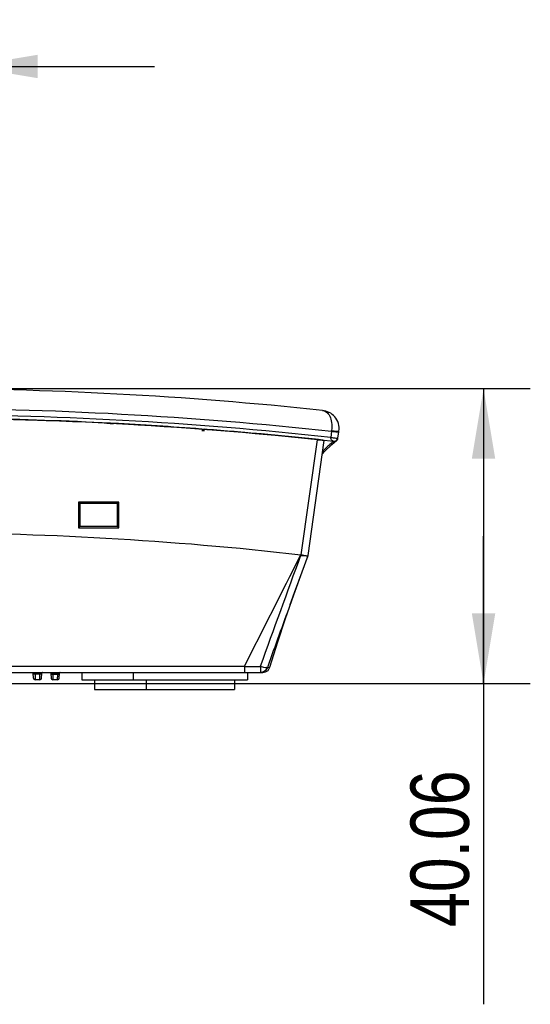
# Model space of a CAD drawing. Header units: inches. Extents: x 0 to 17, y 0 to 11.
# Tile 2 of 11: x 4.9 to 6.3, y 2.9 to 5.5. Entities that reach past the tile are written whole.
import ezdxf

# ---------------------------------------------------------------- set-up
doc = ezdxf.new("R2010")
doc.units = ezdxf.units.IN
doc.header["$LTSCALE"] = 0.935
doc.header["$MEASUREMENT"] = 0
doc.layers.get('0').update_dxf_attribs({"linetype": 'CONTINUOUS'})
doc.styles.get("Standard").update_dxf_attribs({"font": 'txt', "width": 0.8})
doc.dimstyles.new('DIMSTYLE_1', dxfattribs={"dimtxt": 0.15625, "dimasz": 0.1875, "dimexe": 0.125, "dimexo": 0.0625, "dimgap": 0.039062, "dimtad": 0, "dimtih": 1, "dimtoh": 1, "dimlfac": 2, "dimzin": 4, "dimdsep": 46, "dimtxsty": 'Standard', "dimblk": '_FILLED', "dimblk1": '_FILLED', "dimblk2": '_FILLED', "dimcen": 0.09, "dimazin": 1, "dimtfac": 1, "dimtofl": 0, "dimtmove": 0, "dimatfit": 3, "dimldrblk": '_FILLED', "dimfxl": 1, "dimtolj": 1, "dimtzin": 4, "dimarcsym": 0})
doc.dimstyles.new('DIMSTYLE_3', dxfattribs={"dimtxt": 0.15625, "dimasz": 0.1875, "dimexe": 0.125, "dimexo": 0.0625, "dimgap": 0.078125, "dimtad": 0, "dimtih": 1, "dimtoh": 1, "dimdec": 1, "dimlfac": 2, "dimzin": 4, "dimdsep": 46, "dimtxsty": 'Standard', "dimblk": '_FILLED', "dimblk1": '_FILLED', "dimblk2": '_FILLED', "dimcen": 0.09, "dimazin": 1, "dimtfac": 1, "dimtofl": 0, "dimtmove": 0, "dimatfit": 3, "dimldrblk": '_FILLED', "dimfxl": 1, "dimtolj": 1, "dimtzin": 4, "dimarcsym": 0})

# ---------------------------------------------------------------- blocks, each defined once
blk = doc.blocks.new('_FILLED')
at = {"color": 0, "linetype": 'ByBlock'}
blk.add_solid([(0, 0), (-1, 0.167), (-1, -0.167)], dxfattribs=at)
blk = doc.blocks.new('*D3')
at = {"color": 7, "linetype": 'Continuous', "transparency": 16777216}
for p, q in [((4.6852, 4.5126), (6.2796, 4.5126)), ((6.1546, 4.5126), (6.1546, 4.1183)), ((6.1546, 3.7241), (6.1546, 4.1183)), ((6.1546, 4.1183), (6.1546, 2.8671)), ((4.6852, 3.7241), (6.2796, 3.7241))]:
    blk.add_line(p, q, dxfattribs=at)
at = {"color": 7, "linetype": 'Continuous', "transparency": 16777216, "xscale": 0.1875, "yscale": 0.1875, "zscale": 0.1875}
for p, rotation in [((6.1546, 4.5126), 90), ((6.1546, 3.7241), 270)]:
    blk.add_blockref('_FILLED', p, dxfattribs=dict(at, rotation=rotation))
at = {"color": 7, "linetype": 'Continuous', "transparency": 16777216, "insert": (5.9593, 3.4921), "char_height": 0.15625, "width": 0.625, "attachment_point": 3, "rotation": 90, "line_spacing_factor": 0.9}
blk.add_mtext('40.06', dxfattribs=at)
blk = doc.blocks.new('*D5')
at = {"color": 7, "linetype": 'Continuous', "transparency": 16777216}
for p, q in [((4.4793, 4.6696), (4.4793, 5.4984)), ((4.7753, 4.6783), (4.7753, 5.4984)), ((4.4793, 5.3734), (3.9793, 5.3734)), ((4.7753, 5.3734), (5.2753, 5.3734))]:
    blk.add_line(p, q, dxfattribs=at)
at = {"color": 7, "linetype": 'Continuous', "transparency": 16777216, "xscale": 0.1875, "yscale": 0.1875, "zscale": 0.1875}
blk.add_blockref('_FILLED', (4.4793, 5.3734), dxfattribs=at)
at = {"color": 7, "linetype": 'Continuous', "transparency": 16777216, "xscale": 0.1875, "yscale": 0.1875, "zscale": 0.1875, "rotation": 180}
blk.add_blockref('_FILLED', (4.7753, 5.3734), dxfattribs=at)
at = {"color": 7, "linetype": 'Continuous', "transparency": 16777216, "insert": (4.6273, 5.4516), "char_height": 0.15625, "width": 0.25, "attachment_point": 2, "line_spacing_factor": 0.9}
blk.add_mtext('15', dxfattribs=at)

msp = doc.modelspace()

# ---------------------------------------------------------------- linework, layer by layer
at = {"color": 7, "linetype": 'Continuous'}
for p, q in [((5.1474, 4.4203), (5.1644, 4.4194)), ((5.1474, 4.4201), (5.1644, 4.4188)), ((5.4016, 4.401), (5.4083, 4.4005)), ((5.4018, 4.4042), (5.4086, 4.4037)), ((5.7484, 4.3987), (5.746, 4.382)), ((5.7484, 4.3987), (5.7486, 4.4007)), ((5.7486, 4.4007), (5.7621, 4.3989)), ((5.7655, 4.3803), (5.7679, 4.3973)), ((5.7679, 4.3973), (5.768, 4.3985)), ((5.7095, 4.3756), (5.6662, 4.0686)), ((5.6856, 4.0662), (5.7289, 4.3738)), ((5.7095, 4.376), (5.7054, 4.3764)), ((5.7095, 4.376), (5.7054, 4.3763)), ((5.7095, 4.376), (5.7095, 4.3756)), ((5.7095, 4.376), (5.7095, 4.3756)), ((5.7095, 4.376), (5.7233, 4.3745)), ((5.7248, 4.3749), (5.7129, 4.3763)), ((5.7233, 4.3745), (5.725, 4.3743)), ((5.725, 4.3743), (5.7289, 4.3738)), ((5.7487, 4.3631), (5.7616, 4.3738)), ((5.7546, 4.3718), (5.7515, 4.3694)), ((5.7546, 4.3718), (5.7516, 4.3694)), ((5.7546, 4.3718), (5.7547, 4.3719)), ((5.7552, 4.3718), (5.7551, 4.3718)), ((5.7597, 4.3803), (5.764, 4.38)), ((5.7611, 4.3734), (5.7608, 4.3732)), ((5.7611, 4.3734), (5.7646, 4.3775)), ((5.7612, 4.3734), (5.7611, 4.3734)), ((5.7616, 4.3738), (5.7617, 4.3738)), ((5.763, 4.375), (5.7643, 4.3769)), ((5.7644, 4.3769), (5.7639, 4.3762)), ((5.7643, 4.3768), (5.7639, 4.3762)), ((5.7645, 4.3772), (5.7643, 4.3768)), ((5.7645, 4.3801), (5.7655, 4.3803)), ((5.7646, 4.3775), (5.7645, 4.3772)), ((5.076, 4.2088), (5.0721, 4.2088)), ((5.076, 4.2088), (5.0721, 4.2088)), ((5.0721, 4.2088), (5.0721, 4.1405)), ((5.076, 4.2051), (5.0721, 4.2088)), ((5.1754, 4.2088), (5.076, 4.2088)), ((5.1754, 4.2051), (5.076, 4.2051)), ((5.076, 4.1446), (5.076, 4.2051)), ((5.1794, 4.2088), (5.1754, 4.2088)), ((5.1794, 4.2088), (5.1754, 4.2088)), ((5.1794, 4.2088), (5.1754, 4.2051)), ((5.1754, 4.2051), (5.1754, 4.1446)), ((5.1794, 4.1405), (5.1794, 4.2088)), ((5.0721, 4.1405), (5.076, 4.1446)), ((5.0721, 4.1405), (5.1794, 4.1405)), ((5.076, 4.1446), (5.1754, 4.1446)), ((5.1794, 4.1405), (5.1754, 4.1446)), ((5.6662, 4.0686), (5.6651, 4.0663)), ((5.6657, 4.0663), (5.6651, 4.0663)), ((5.6657, 4.0663), (5.6776, 4.0664)), ((5.6695, 4.0227), (5.6856, 4.0662)), ((5.6376, 3.9355), (5.6696, 4.0227)), ((5.5152, 3.7702), (3.6874, 3.7702)), ((5.5152, 3.7702), (5.558, 3.7702)), ((5.5152, 3.7702), (5.5154, 3.754)), ((5.558, 3.7702), (5.5582, 3.754)), ((5.5764, 3.767), (5.5775, 3.7701)), ((5.5767, 3.7669), (5.5778, 3.77)), ((5.5835, 3.7679), (5.5835, 3.7679)), ((3.6808, 3.754), (5.5646, 3.754)), ((4.9505, 3.7521), (4.9555, 3.752)), ((4.9512, 3.7389), (4.9505, 3.7521)), ((4.9507, 3.7498), (4.9556, 3.75)), ((4.9555, 3.753), (4.9555, 3.752)), ((4.9555, 3.752), (4.969, 3.752)), ((4.9555, 3.752), (4.9556, 3.75)), ((4.9556, 3.75), (4.9689, 3.75)), ((4.9556, 3.75), (4.9562, 3.7343)), ((4.9684, 3.7343), (4.9689, 3.75)), ((4.9689, 3.75), (4.969, 3.752)), ((4.9689, 3.75), (4.9739, 3.7498)), ((4.969, 3.752), (4.969, 3.754)), ((4.969, 3.752), (4.974, 3.7521)), ((4.9733, 3.7389), (4.974, 3.7521)), ((4.9978, 3.7521), (4.9985, 3.7389)), ((4.9978, 3.7521), (4.9992, 3.7521)), ((4.9992, 3.7521), (5.0027, 3.7521)), ((5.0027, 3.754), (5.0027, 3.7521)), ((5.0027, 3.7521), (5.0163, 3.7521)), ((5.0027, 3.7521), (5.0029, 3.7492)), ((5.0029, 3.7492), (5.0162, 3.7492)), ((5.0029, 3.7492), (5.0034, 3.7343)), ((5.0156, 3.7343), (5.0162, 3.7492)), ((5.0162, 3.7492), (5.0163, 3.7521)), ((5.0163, 3.7521), (5.0163, 3.754)), ((5.0182, 3.7521), (5.0198, 3.7521)), ((5.0198, 3.7521), (5.0212, 3.7521)), ((5.0205, 3.7389), (5.0212, 3.7521)), ((5.0804, 3.754), (5.0804, 3.7343)), ((5.2182, 3.754), (5.2182, 3.7343)), ((5.5233, 3.754), (5.5233, 3.7343)), ((4.9684, 3.7343), (4.9562, 3.7343)), ((5.0156, 3.7343), (5.0034, 3.7343)), ((5.0804, 3.7343), (5.5233, 3.7343)), ((5.1148, 3.7343), (5.1148, 3.7087)), ((5.2526, 3.7343), (5.2526, 3.7087)), ((5.4888, 3.7343), (5.4888, 3.7087)), ((5.1148, 3.7087), (5.4888, 3.7087))]:
    msp.add_line(p, q, dxfattribs=at)
for points in [[(5.7546, 4.3718), (5.7546, 4.3718), (5.7546, 4.3718), (5.7547, 4.3719)], [(5.7239, 4.3383), (5.7294, 4.3447), (5.7487, 4.3631)], [(5.5835, 3.7679), (5.6046, 3.8355), (5.6254, 3.8985), (5.6472, 3.9611), (5.6695, 4.0227)], [(5.6375, 3.9356), (5.6491, 3.9672), (5.6695, 4.0227)], [(5.5646, 3.754), (5.5721, 3.7554), (5.5785, 3.7596), (5.5827, 3.7659), (5.5835, 3.7679)]]:
    msp.add_lwpolyline(points, dxfattribs=at)
for centre, radius, start, end in [((4.6227, -5.9197), 10.3535, 86.92033, 88.8683), ((4.6228, -5.9145), 10.3481, 86.80342, 87), ((4.6226, -5.9205), 10.3543, 85.61197, 86.92005), ((4.6226, -5.9187), 10.3523, 85.68321, 86.80336), ((4.6225, -5.9203), 10.3539, 84.27115, 85.64569), ((4.6225, -5.9225), 10.3563, 83.9979, 85.61204), ((4.6227, -5.9508), 10.3839, 84.01526, 84.55169), ((5.3727, 1.2111), 3.1834, 83.8638, 84), ((5.7557, 4.3814), 0.00964, 245.4204, 263.5473), ((5.7556, 4.3815), 0.00978, 263.7282, 266.3281), ((5.7558, 4.3816), 0.00979, 263.6244, 264.9226), ((5.7558, 4.3816), 0.00977, 264.9235, 266.4619), ((5.7558, 4.3816), 0.00984, 266.4984, 276.1378), ((5.7558, 4.3816), 0.00984, 276.1524, 279.0071), ((5.7558, 4.3816), 0.00978, 279.007, 282.1692), ((5.7558, 4.3816), 0.00979, 282.1765, 287.0281), ((5.7556, 4.3816), 0.00982, 285.4882, 287.7002), ((5.7556, 4.3817), 0.01, 287.7112, 298.8459), ((5.7557, 4.3817), 0.00988, 287.027, 289.6066), ((5.7558, 4.3816), 0.00978, 289.5958, 294.0183), ((5.7558, 4.3816), 0.00978, 294.0397, 298.3389), ((5.7557, 4.3817), 0.00993, 298.3283, 300.9325), ((5.7557, 4.3816), 0.00985, 298.8553, 301.5135), ((5.7558, 4.3814), 0.00966, 301.5108, 304.8399), ((5.7558, 4.3815), 0.00972, 303.5876, 307.5701), ((5.7559, 4.3813), 0.00948, 304.8463, 307.5805), ((5.7557, 4.3816), 0.00983, 307.5755, 311.817), ((5.7557, 4.3816), 0.00984, 311.8104, 317.9187), ((5.7558, 4.3816), 0.00981, 317.9252, 323.3819), ((5.7558, 4.3816), 0.00976, 323.3849, 326.3445), ((5.7641, 4.3962), 0.0162, 269.6348, 270.7947), ((5.7641, 4.3918), 0.0117, 270.8024, 271.9138), ((5.7557, 4.3817), 0.00991, 331.2079, 333.4615), ((5.7557, 4.3816), 0.0099, 335.0051, 351.9713), ((-49.4019, 31.7625), 61.6397, 332.991171, 333.299683), ((37.2178, -7.5822), 33.6337, 159.73672, 160.27351), ((36.816, -7.4367), 33.1876, 159.96064, 160.26457), ((4.9562, 3.7392), 0.00492, 183, 270), ((4.9684, 3.7392), 0.00492, 270, 357), ((4.9759, 3.752), 0.00197, 90, 177), ((5.0034, 3.7392), 0.00492, 183, 270), ((5.0156, 3.7392), 0.00492, 270, 357), ((5.0209, 3.5337), 0.2185, 90.7053, 91.199), ((5.0232, 3.752), 0.00197, 90, 177)]:
    msp.add_arc(centre, radius, start, end, dxfattribs=at)
for points, knots in [([(5.7244, 4.4542), (5.3587, 4.4931), (4.6227, 4.5321), (3.8867, 4.4931), (3.521, 4.4542)], [0, 0, 0, 0, 0.5, 1, 1, 1, 1]), ([(5.768, 4.3985), (5.769, 4.4055), (5.768, 4.4196), (5.7581, 4.4377), (5.7428, 4.4499), (5.7305, 4.4536), (5.7244, 4.4542)], [0, 0, 0, 0, 0.268129, 0.523972, 0.765777, 1, 1, 1, 1]), ([(5.7244, 4.4542), (5.7262, 4.454), (5.73, 4.4531), (5.7372, 4.4486), (5.7448, 4.4381), (5.7495, 4.4208), (5.7495, 4.4077), (5.7486, 4.4007)], [0, 0, 0, 0, 0.085901, 0.176935, 0.39272, 0.671166, 1, 1, 1, 1]), ([(5.746, 4.382), (5.3758, 4.4224), (4.6305, 4.4632), (3.8852, 4.4235), (3.5149, 4.3837)], [0, 0, 0, 0, 0.5, 1, 1, 1, 1]), ([(3.516, 4.3746), (3.8875, 4.4145), (4.6354, 4.4542), (5.3832, 4.4127), (5.7546, 4.3719)], [0, 0, 0, 0, 0.5, 1, 1, 1, 1]), ([(5.6086, 4.3861), (5.265, 4.4189), (4.574, 4.4502), (3.8833, 4.4124), (3.54, 4.3764)], [0, 0, 0, 0, 0.500002, 1, 1, 1, 1]), ([(5.7484, 4.3987), (5.7495, 4.3986), (5.754, 4.398), (5.7585, 4.3975), (5.7618, 4.3972)], [0, 0, 0, 0, 0.257074, 1, 1, 1, 1]), ([(5.7618, 4.3972), (5.7627, 4.3971), (5.7642, 4.3971), (5.7662, 4.397), (5.7672, 4.3971), (5.7679, 4.3972), (5.7679, 4.3973)], [0, 0, 0, 0, 0.433937, 0.747708, 0.930983, 1, 1, 1, 1]), ([(5.7621, 4.3989), (5.763, 4.3988), (5.7645, 4.3987), (5.7662, 4.3985), (5.7672, 4.3985), (5.7676, 4.3985), (5.7679, 4.3985), (5.768, 4.3985), (5.768, 4.3985)], [0, 0, 0, 0, 0.440517, 0.757757, 0.865583, 0.940245, 0.983949, 1, 1, 1, 1]), ([(5.7516, 4.3694), (5.75, 4.3681), (5.7408, 4.3606), (5.7319, 4.3525), (5.7249, 4.3455)], [0, 0, 0, 0, 0.171084, 1, 1, 1, 1]), ([(5.7517, 4.3727), (5.7502, 4.3734), (5.7471, 4.376), (5.746, 4.3799), (5.746, 4.382)], [0, 0, 0, 0, 0.453837, 1, 1, 1, 1]), ([(5.746, 4.382), (5.7473, 4.3818), (5.7518, 4.3812), (5.7564, 4.3806), (5.7597, 4.3803)], [0, 0, 0, 0, 0.275866, 1, 1, 1, 1]), ([(5.755, 4.3718), (5.7553, 4.3717), (5.7564, 4.3717), (5.7575, 4.3719), (5.7583, 4.3721)], [0, 0, 0, 0, 0.238872, 1, 1, 1, 1]), ([(3.5791, 4.0686), (3.7523, 4.0883), (4.0998, 4.1181), (4.6227, 4.1329), (5.1456, 4.1181), (5.4931, 4.0883), (5.6662, 4.0686)], [0, 0, 0, 0, 0.249998, 0.5, 0.750002, 1, 1, 1, 1]), ([(5.6662, 4.0686), (5.6673, 4.0685), (5.6698, 4.068), (5.6736, 4.0673), (5.6763, 4.0666), (5.6776, 4.0664)], [0, 0, 0, 0, 0.267373, 0.653111, 1, 1, 1, 1]), ([(5.6776, 4.0663), (5.6787, 4.0662), (5.6806, 4.0659), (5.6831, 4.0657), (5.6846, 4.0657), (5.6855, 4.0659), (5.6856, 4.0662)], [0, 0, 0, 0, 0.400684, 0.707683, 0.907195, 1, 1, 1, 1]), ([(5.6856, 4.0662), (5.6856, 4.0662), (5.6856, 4.0662), (5.6856, 4.0662), (5.6856, 4.0662)], [0, 0, 0, 0, 0.678121, 1, 1, 1, 1]), ([(5.5767, 3.7669), (5.5766, 3.7667), (5.5759, 3.7664), (5.5739, 3.7662), (5.57, 3.7668), (5.5643, 3.7681), (5.5601, 3.7695), (5.558, 3.7702)], [0, 0, 0, 0, 0.035614, 0.09719, 0.317845, 0.642899, 1, 1, 1, 1]), ([(5.5767, 3.7669), (5.5753, 3.7632), (5.5702, 3.7564), (5.5621, 3.754), (5.5582, 3.754)], [0, 0, 0, 0, 0.503648, 1, 1, 1, 1]), ([(5.5835, 3.7679), (5.5834, 3.7677), (5.5826, 3.7677), (5.5813, 3.7674), (5.5791, 3.7672), (5.5774, 3.7671), (5.5764, 3.767)], [0, 0, 0, 0, 0.081324, 0.273648, 0.579542, 1, 1, 1, 1]), ([(4.9979, 3.7492), (4.9979, 3.7492), (4.9981, 3.7491), (4.9984, 3.7491), (4.9988, 3.7491), (4.9997, 3.7491), (5.0011, 3.7491), (5.0022, 3.7492), (5.0029, 3.7492)], [0, 0, 0, 0, 0.021685, 0.07907, 0.171487, 0.295376, 0.618602, 1, 1, 1, 1]), ([(5.0162, 3.7492), (5.0168, 3.7492), (5.0179, 3.7491), (5.0193, 3.7491), (5.0202, 3.7491), (5.0206, 3.7491), (5.0209, 3.7491), (5.0211, 3.7492), (5.0211, 3.7492)], [0, 0, 0, 0, 0.381209, 0.704318, 0.828307, 0.920841, 0.978284, 1, 1, 1, 1])]:
    msp.add_open_spline(points, degree=3, knots=knots, dxfattribs=at)
msp.add_open_spline([(3.497, 4.3987), (3.8706, 4.4395), (4.6227, 4.4804), (5.3748, 4.4395), (5.7484, 4.3987)], degree=3, dxfattribs=at)

# ---------------------------------------------------------------- dimensions: what is measured, and where the dimension line sits
dim = msp.add_linear_dim(base=(4.7753, 5.3734), p1=(4.4793, 4.6071), p2=(4.7753, 4.6158), dimstyle='DIMSTYLE_3', dxfattribs=at)
dim.commit()
dim.dimension.update_dxf_attribs({"geometry": '*D5', "text_midpoint": (4.6468, 5.3734), "dimtype": 160})
dim = msp.add_linear_dim(base=(6.1546, 3.7241), p1=(4.6227, 4.5126), p2=(4.6227, 3.7241), angle=270, dimstyle='DIMSTYLE_1', override={"dimtad": 1, "dimtih": 0, "dimtoh": 0}, dxfattribs=at)
dim.commit()
dim.dimension.update_dxf_attribs({"geometry": '*D3', "text_midpoint": (6.1546, 3.1796), "dimtype": 160})

doc.saveas('drawing.dxf')
